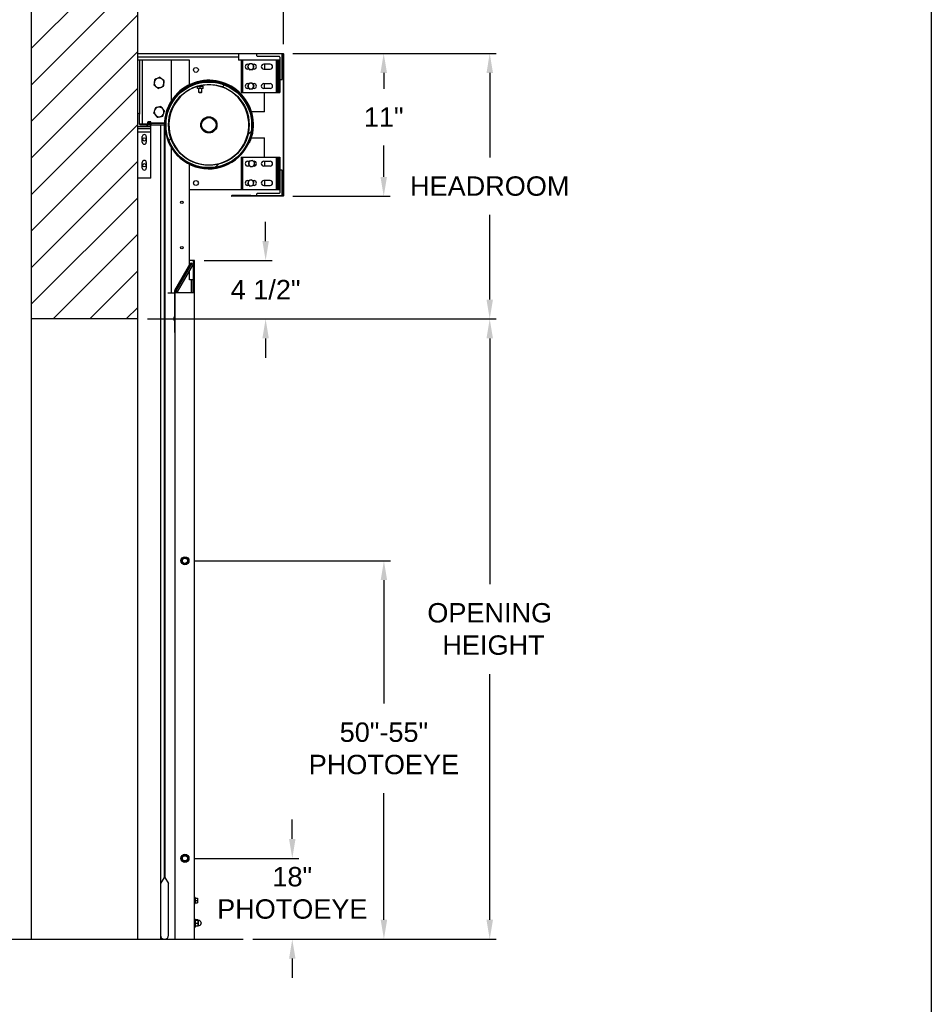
# Model space of a CAD drawing. Header units: inches. Extents: x 170 to 312, y 215 to 248.
# Tile 162 of 256: x 209.31 to 213.72, y 220.31 to 225.08. Entities that reach past the tile are written whole.
import ezdxf

# ---------------------------------------------------------------- set-up
doc = ezdxf.new("R2010")
doc.units = ezdxf.units.IN
doc.header["$LTSCALE"] = 0.25
doc.header["$MEASUREMENT"] = 0
doc.layers.add('ANNOTATIONS', color=1, linetype='Continuous')
doc.layers.add('MOTOR RH', color=7, linetype='Continuous')
doc.styles.add('ARIAL', font='arial.ttf', dxfattribs={"height": 0.09375})
doc.dimstyles.new('STANDARD$0', dxfattribs={"dimtxt": 0.09375, "dimasz": 0.09375, "dimexe": 0.03125, "dimexo": 0.046875, "dimgap": 0.09, "dimtad": 0, "dimtih": 1, "dimtoh": 1, "dimdec": 4, "dimzin": 0, "dimdsep": 46, "dimtxsty": 'ARIAL', "dimcen": 0.09, "dimadec": 0, "dimazin": 0, "dimtfac": 1, "dimtdec": 4, "dimtofl": 0, "dimtmove": 0, "dimatfit": 1, "dimfxl": 1, "dimtolj": 1, "dimtzin": 0, "dimarcsym": 0})
pattern_1 = [(45, (204.0335, 207.53344), (-0.265165, 0.265165), []), (45, (204.2103, 207.53344), (-0.265165, 0.265165), [])]

# ---------------------------------------------------------------- blocks, each defined once
blk = doc.blocks.new('*D152')
at = {"layer": 'ANNOTATIONS', "color": 0, "lineweight": -2, "transparency": 16777216}
for p, q in [((210.632, 224.9135), (211.1033, 224.9135)), ((211.072, 224.8198), (211.072, 224.7427)), ((211.072, 224.3168), (211.072, 224.4686)), ((210.632, 224.2231), (211.1033, 224.2231))]:
    blk.add_line(p, q, dxfattribs=at)
at = {"layer": 'ANNOTATIONS', "color": 0, "transparency": 16777216}
for points in [[(211.0564, 224.8198), (211.0877, 224.8198), (211.072, 224.9135)], [(211.0564, 224.3168), (211.0877, 224.3168), (211.072, 224.2231)]]:
    blk.add_solid(points, dxfattribs=at)
at = {"layer": 'defpoints', "color": 0, "transparency": 16777216}
for p in [(210.5851, 224.9135), (211.072, 224.9135), (210.5851, 224.2231)]:
    blk.add_point(p, dxfattribs=at)
at = {"layer": 'ANNOTATIONS', "color": 0, "transparency": 16777216, "insert": (211.072, 224.6057), "char_height": 0.09375, "attachment_point": 5, "style": 'ARIAL'}
blk.add_mtext('\\A1;11"', dxfattribs=at)
blk = doc.blocks.new('*D153')
at = {"layer": 'ANNOTATIONS', "color": 0, "lineweight": -2, "transparency": 16777216}
for p, q in [((209.882, 224.9589), (209.882, 225.3198)), ((210.5866, 224.9589), (210.5866, 225.3198)), ((209.7883, 225.2886), (209.6945, 225.2886)), ((210.6804, 225.2886), (210.7741, 225.2886))]:
    blk.add_line(p, q, dxfattribs=at)
at = {"layer": 'ANNOTATIONS', "color": 0, "transparency": 16777216}
for points in [[(209.7883, 225.3042), (209.7883, 225.2729), (209.882, 225.2886)], [(210.6804, 225.3042), (210.6804, 225.2729), (210.5866, 225.2886)]]:
    blk.add_solid(points, dxfattribs=at)
at = {"layer": 'defpoints', "color": 0, "transparency": 16777216}
for p in [(209.882, 225.2886), (209.882, 224.9121), (210.5866, 224.9121)]:
    blk.add_point(p, dxfattribs=at)
at = {"layer": 'ANNOTATIONS', "color": 0, "transparency": 16777216, "insert": (210.2356, 225.2886), "char_height": 0.09375, "attachment_point": 5, "style": 'ARIAL'}
blk.add_mtext('\\A1;11 1/2"', dxfattribs=at)
blk = doc.blocks.new('*D154')
at = {"layer": 'ANNOTATIONS', "color": 0, "lineweight": -2, "transparency": 16777216}
for p, q in [((210.5005, 224.0058), (210.5005, 224.0996)), ((210.2039, 223.9121), (210.5318, 223.9121)), ((209.9289, 223.6296), (210.5318, 223.6296)), ((210.5005, 223.5358), (210.5005, 223.4421))]:
    blk.add_line(p, q, dxfattribs=at)
at = {"layer": 'ANNOTATIONS', "color": 0, "transparency": 16777216}
for points in [[(210.4849, 224.0058), (210.5161, 224.0058), (210.5005, 223.9121)], [(210.4849, 223.5358), (210.5161, 223.5358), (210.5005, 223.6296)]]:
    blk.add_solid(points, dxfattribs=at)
at = {"layer": 'defpoints', "color": 0, "transparency": 16777216}
for p in [(210.157, 223.9121), (210.5005, 223.9121), (209.882, 223.6296)]:
    blk.add_point(p, dxfattribs=at)
at = {"layer": 'ANNOTATIONS', "color": 0, "transparency": 16777216, "insert": (210.5005, 223.7708), "char_height": 0.09375, "attachment_point": 5, "style": 'ARIAL'}
blk.add_mtext('\\A1;4 1/2"', dxfattribs=at)
blk = doc.blocks.new('*D155')
at = {"layer": 'ANNOTATIONS', "color": 0, "lineweight": -2, "transparency": 16777216}
for p, q in [((210.6295, 221.1145), (210.6295, 221.2082)), ((210.157, 221.0207), (210.6607, 221.0207)), ((210.4391, 220.6296), (210.6607, 220.6296)), ((210.6295, 220.5358), (210.6295, 220.4421))]:
    blk.add_line(p, q, dxfattribs=at)
at = {"layer": 'ANNOTATIONS', "color": 0, "transparency": 16777216}
for points in [[(210.6139, 221.1145), (210.6451, 221.1145), (210.6295, 221.0207)], [(210.6139, 220.5358), (210.6451, 220.5358), (210.6295, 220.6296)]]:
    blk.add_solid(points, dxfattribs=at)
at = {"layer": 'defpoints', "color": 0, "transparency": 16777216}
for p in [(210.1101, 221.0207), (210.6295, 221.0207), (210.3923, 220.6296)]:
    blk.add_point(p, dxfattribs=at)
at = {"layer": 'ANNOTATIONS', "color": 0, "transparency": 16777216, "insert": (210.6295, 220.8532), "char_height": 0.09375, "attachment_point": 5, "style": 'ARIAL'}
blk.add_mtext('\\A1;18"\\PPHOTOEYE', dxfattribs=at)
blk = doc.blocks.new('*D156')
at = {"layer": 'ANNOTATIONS', "color": 0, "lineweight": -2, "transparency": 16777216}
for p, q in [((210.157, 222.46), (211.1041, 222.46)), ((211.0729, 222.3663), (211.0729, 221.7689)), ((211.0729, 220.7233), (211.0729, 221.3353)), ((210.4391, 220.6296), (211.1041, 220.6296))]:
    blk.add_line(p, q, dxfattribs=at)
at = {"layer": 'ANNOTATIONS', "color": 0, "transparency": 16777216}
for points in [[(211.0573, 222.3663), (211.0885, 222.3663), (211.0729, 222.46)], [(211.0573, 220.7233), (211.0885, 220.7233), (211.0729, 220.6296)]]:
    blk.add_solid(points, dxfattribs=at)
at = {"layer": 'defpoints', "color": 0, "transparency": 16777216}
for p in [(210.1101, 222.46), (211.0729, 222.46), (210.3923, 220.6296)]:
    blk.add_point(p, dxfattribs=at)
at = {"layer": 'ANNOTATIONS', "color": 0, "transparency": 16777216, "insert": (211.0729, 221.5521), "char_height": 0.09375, "attachment_point": 5, "style": 'ARIAL'}
blk.add_mtext('\\A1;50"-55"\\PPHOTOEYE', dxfattribs=at)
blk = doc.blocks.new('*D165')
at = {"layer": 'ANNOTATIONS', "color": 0, "lineweight": -2, "transparency": 16777216}
for p, q in [((209.9758, 223.6296), (211.6163, 223.6296)), ((211.585, 223.5358), (211.585, 222.347)), ((211.585, 220.7233), (211.585, 221.9121)), ((210.486, 220.6296), (211.6163, 220.6296))]:
    blk.add_line(p, q, dxfattribs=at)
at = {"layer": 'ANNOTATIONS', "color": 0, "transparency": 16777216}
for points in [[(211.5694, 223.5358), (211.6007, 223.5358), (211.585, 223.6296)], [(211.5694, 220.7233), (211.6007, 220.7233), (211.585, 220.6296)]]:
    blk.add_solid(points, dxfattribs=at)
at = {"layer": 'defpoints', "color": 0, "transparency": 16777216}
for p in [(209.9289, 223.6296), (211.585, 223.6296), (210.4391, 220.6296)]:
    blk.add_point(p, dxfattribs=at)
at = {"layer": 'ANNOTATIONS', "color": 0, "transparency": 16777216, "insert": (211.585, 222.1296), "char_height": 0.09375, "attachment_point": 5, "style": 'ARIAL'}
blk.add_mtext('\\A1;OPENING\\P HEIGHT', dxfattribs=at)
blk = doc.blocks.new('*D166')
at = {"layer": 'ANNOTATIONS', "color": 0, "lineweight": -2, "transparency": 16777216}
for p, q in [((210.8195, 224.9135), (211.6163, 224.9135)), ((211.585, 224.8198), (211.585, 224.4101)), ((211.585, 223.7233), (211.585, 224.1331)), ((210.8195, 223.6296), (211.6163, 223.6296))]:
    blk.add_line(p, q, dxfattribs=at)
at = {"layer": 'ANNOTATIONS', "color": 0, "transparency": 16777216}
for points in [[(211.5694, 224.8198), (211.6007, 224.8198), (211.585, 224.9135)], [(211.5694, 223.7233), (211.6007, 223.7233), (211.585, 223.6296)]]:
    blk.add_solid(points, dxfattribs=at)
at = {"layer": 'defpoints', "color": 0, "transparency": 16777216}
for p in [(210.7726, 224.9135), (211.585, 224.9135), (210.7726, 223.6296)]:
    blk.add_point(p, dxfattribs=at)
at = {"layer": 'ANNOTATIONS', "color": 0, "transparency": 16777216, "insert": (211.585, 224.2716), "char_height": 0.09375, "attachment_point": 5, "style": 'ARIAL'}
blk.add_mtext('\\A1;HEADROOM', dxfattribs=at)

msp = doc.modelspace()

# ---------------------------------------------------------------- hatches: boundary and pattern name
at = {"layer": 'MOTOR RH'}
h = msp.add_hatch(dxfattribs=at)
h.set_pattern_fill('ANSI31', color=256, style=0)
h.set_pattern_definition([(45, (25.03881, -19.49391), (-0.08838835, 0.08838835), [])])
h.paths.add_polyline_path([(209.88201, 226.24048), (209.6413, 226.24048), (209.6413, 226.17178), (209.60288, 226.30514), (209.60288, 226.24048), (209.36639, 226.24048), (209.36639, 223.62957), (209.88201, 223.62957), (209.88201, 224.31051)])
h = msp.add_hatch(dxfattribs=at)
h.set_pattern_fill('ANSI32', color=256, style=0)
h.set_pattern_definition(pattern_1)
edge = h.paths.add_edge_path(flags=0)
edge.add_line((209.88373, 224.97297), (209.88373, 224.91988))
edge.add_line((209.88373, 224.91988), (209.88521, 224.91988))
edge.add_line((209.88521, 224.91988), (209.88521, 224.97297))
edge.add_arc((209.88361, 224.97297), 0.0016, 0, 180)
edge.add_line((209.88201, 224.97297), (209.88201, 224.91355))
edge.add_arc((209.88349, 224.91355), 0.00147, 180, 270)
edge.add_line((209.88349, 224.91207), (210.58514, 224.91207))
edge.add_line((210.58514, 224.91207), (210.58514, 224.22457))
edge.add_line((210.58514, 224.22457), (210.33674, 224.22457))
edge.add_arc((210.33674, 224.22469), 0.000123, 90, 270, ccw=False)
edge.add_line((210.33674, 224.22482), (210.42889, 224.22482))
edge.add_line((210.42889, 224.22482), (210.42889, 224.22629))
edge.add_line((210.42889, 224.22629), (210.33674, 224.22629))
edge.add_arc((210.33674, 224.22469), 0.0016, 90, 270)
edge.add_line((210.33674, 224.2231), (210.58514, 224.2231))
edge.add_arc((210.58514, 224.22457), 0.00147, 270, 360)
edge.add_line((210.58661, 224.22457), (210.58661, 224.91207))
edge.add_arc((210.58514, 224.91207), 0.00147, 0, 90)
edge.add_line((210.58514, 224.91355), (209.88349, 224.91355))
edge.add_line((209.88349, 224.91355), (209.88349, 224.97297))
edge.add_arc((209.88361, 224.97297), 0.000123, 0, 180, ccw=False)
h = msp.add_hatch(dxfattribs=at)
h.set_pattern_fill('ANSI32', color=256, style=0)
h.set_pattern_definition(pattern_1)
edge = h.paths.add_edge_path(flags=0)
edge.add_arc((210.22576, 224.56832), 0.20703, 0, 360)
edge = h.paths.add_edge_path(flags=0)
edge.add_arc((210.22576, 224.56832), 0.19531, 0, 360)
h = msp.add_hatch(dxfattribs=at)
h.set_pattern_fill('ANSI32', color=256, style=0)
h.set_pattern_definition(pattern_1)
edge = h.paths.add_edge_path(flags=0)
edge.add_line((209.88201, 224.62301), (209.88201, 224.56051))
edge.add_line((209.88201, 224.56051), (209.94451, 224.56051))
edge.add_line((209.94451, 224.56051), (209.94451, 224.56441))
edge.add_arc((209.94061, 224.56441), 0.00391, 0, 90)
edge.add_line((209.94061, 224.56832), (209.89373, 224.56832))
edge.add_arc((209.89373, 224.57223), 0.00391, 180, 270, ccw=False)
edge.add_line((209.88983, 224.57223), (209.88983, 224.6191))
edge.add_arc((209.88592, 224.6191), 0.00391, 0, 90)
edge.add_line((209.88592, 224.62301), (209.88201, 224.62301))
h = msp.add_hatch(dxfattribs=at)
h.set_pattern_fill('ANSI38', color=256, style=0)
h.set_pattern_definition([(45, (204.03352, 207.53344), (-0.08838835, 0.08838835), []), (135, (204.03352, 207.53344), (-0.265165, 0.08838835), [0.3125, -0.1875])])
edge = h.paths.add_edge_path(flags=0)
edge.add_arc((209.93326, 224.57957), 0.000313, 90, 180, ccw=False)
edge.add_line((209.93326, 224.57988), (209.94139, 224.57988))
edge.add_arc((209.94139, 224.57957), 0.000313, 0, 90, ccw=False)
edge.add_line((209.9417, 224.57957), (209.9417, 224.57832))
edge.add_arc((209.94201, 224.57832), 0.000313, 180, 270)
edge.add_line((209.94201, 224.57801), (209.9442, 224.57801))
edge.add_arc((209.9442, 224.57832), 0.000313, 270, 360)
edge.add_line((209.94451, 224.57832), (209.94451, 224.58238))
edge.add_arc((209.9442, 224.58238), 0.000313, 0, 90)
edge.add_line((209.9442, 224.5827), (209.93045, 224.5827))
edge.add_arc((209.93045, 224.58238), 0.000313, 90, 180)
edge.add_line((209.93014, 224.58238), (209.93014, 224.57145))
edge.add_arc((209.92983, 224.57145), 0.000313, 270, 360, ccw=False)
edge.add_line((209.92983, 224.57113), (209.8917, 224.57113))
edge.add_arc((209.8917, 224.57082), 0.000313, 90, 180)
edge.add_line((209.89139, 224.57082), (209.89139, 224.56863))
edge.add_arc((209.8917, 224.56863), 0.000313, 180, 270)
edge.add_line((209.8917, 224.56832), (209.9442, 224.56832))
edge.add_arc((209.9442, 224.56863), 0.000313, 270, 360)
edge.add_line((209.94451, 224.56863), (209.94451, 224.5727))
edge.add_arc((209.9442, 224.5727), 0.000313, 0, 90)
edge.add_line((209.9442, 224.57301), (209.94201, 224.57301))
edge.add_arc((209.94201, 224.5727), 0.000313, 90, 180)
edge.add_line((209.9417, 224.5727), (209.9417, 224.57145))
edge.add_arc((209.94139, 224.57145), 0.000313, 270, 360, ccw=False)
edge.add_line((209.94139, 224.57113), (209.93326, 224.57113))
edge.add_arc((209.93326, 224.57145), 0.000313, 180, 270, ccw=False)
edge.add_line((209.93295, 224.57145), (209.93295, 224.57957))
h = msp.add_hatch(dxfattribs=at)
h.set_pattern_fill('ANSI31', color=256, style=0)
h.set_pattern_definition([(45, (204.03352, 207.53344), (-0.08838835, 0.08838835), [])])
edge = h.paths.add_edge_path(flags=0)
edge.add_line((210.00898, 224.57514), (209.93295, 224.5753))
edge.add_line((209.93295, 224.5753), (209.93295, 224.57568))
edge.add_line((209.93295, 224.57568), (210.00898, 224.57551))
edge.add_line((210.00898, 224.57551), (210.00898, 224.57552))
edge.add_line((210.00898, 224.57552), (209.93295, 224.57568))
edge.add_line((209.93295, 224.57568), (209.93295, 224.57588))
edge.add_line((209.93295, 224.57588), (210.00898, 224.57585))
edge.add_line((210.00898, 224.57585), (210.00898, 224.57586))
edge.add_line((210.00898, 224.57586), (209.93295, 224.57589))
edge.add_line((209.93295, 224.57589), (209.93295, 224.57611))
edge.add_line((209.93295, 224.57611), (210.00898, 224.57625))
edge.add_line((210.00898, 224.57625), (210.00898, 224.57625))
edge.add_line((210.00898, 224.57625), (209.93295, 224.57611))
edge.add_line((209.93295, 224.57611), (209.93295, 224.57637))
edge.add_line((209.93295, 224.57637), (210.00898, 224.57672))
edge.add_line((210.00898, 224.57672), (210.00898, 224.57673))
edge.add_line((210.00898, 224.57673), (209.93295, 224.57638))
edge.add_line((209.93295, 224.57638), (209.93296, 224.57981))
edge.add_line((209.93296, 224.57981), (209.94648, 224.57816))
edge.add_line((209.94648, 224.57816), (209.94671, 224.58002))
edge.add_line((209.94671, 224.58002), (209.93179, 224.58185))
edge.add_arc((209.93171, 224.58123), 0.000625, 83.03379, 179.87656)
edge.add_line((209.93109, 224.58123), (209.93107, 224.57014))
edge.add_arc((209.93169, 224.57014), 0.000625, 179.87656, 276.71933)
edge.add_line((209.93176, 224.56951), (209.94669, 224.57127))
edge.add_line((209.94669, 224.57127), (209.94647, 224.57314))
edge.add_line((209.94647, 224.57314), (209.93294, 224.57154))
edge.add_line((209.93294, 224.57154), (209.93295, 224.57464))
edge.add_line((209.93295, 224.57464), (210.00898, 224.57429))
edge.add_line((210.00898, 224.57429), (210.00898, 224.57429))
edge.add_line((210.00898, 224.57429), (209.93295, 224.57464))
edge.add_line((209.93295, 224.57464), (209.93295, 224.57484))
edge.add_line((209.93295, 224.57484), (210.00898, 224.57467))
edge.add_line((210.00898, 224.57467), (210.00898, 224.57468))
edge.add_line((210.00898, 224.57468), (209.93295, 224.57484))
edge.add_line((209.93295, 224.57484), (209.93295, 224.57529))
edge.add_line((209.93295, 224.57529), (210.00898, 224.57513))
edge.add_line((210.00898, 224.57513), (210.00898, 224.57514))

# ---------------------------------------------------------------- linework, layer by layer
at = {"layer": 'ANNOTATIONS', "transparency": 16777216}
msp.add_line((209.92889, 223.62957), (211.61628, 223.62957), dxfattribs=at)
msp.add_solid([(211.5694, 223.53582), (211.60065, 223.53582), (211.58503, 223.62957)], dxfattribs=at)
at = {"layer": 'defpoints'}
msp.add_lwpolyline([(213.72204, 214.75854), (194.25216, 214.75854), (194.25216, 227.49365), (213.72204, 227.49365)], close=True, dxfattribs=at)
at = {"layer": 'MOTOR RH'}
for p, q in [((209.36639, 226.24048), (209.36639, 220.62957)), ((209.88201, 220.62957), (209.88201, 226.24048)), ((209.88201, 224.91355), (210.58514, 224.91355)), ((210.58514, 224.91207), (209.88201, 224.91207)), ((210.36951, 224.89645), (209.88201, 224.89645)), ((210.13158, 224.88082), (209.88201, 224.88082)), ((209.88945, 224.88082), (209.88945, 224.62077)), ((209.90508, 224.57113), (209.90508, 224.88082)), ((210.0457, 224.68716), (210.0457, 224.88082)), ((210.13158, 224.76242), (210.13158, 224.88082)), ((210.36951, 224.91207), (210.36951, 224.88082)), ((210.56951, 224.88082), (210.36951, 224.88082)), ((210.38201, 224.88082), (210.38201, 224.72457)), ((210.38787, 224.88082), (210.38787, 224.72457)), ((210.45623, 224.91207), (210.45623, 224.90426)), ((210.46014, 224.90035), (210.56561, 224.90035)), ((210.55193, 224.88082), (210.55193, 224.72457)), ((210.55779, 224.88082), (210.55779, 224.72457)), ((210.56365, 224.88082), (210.56365, 224.72457)), ((210.56951, 224.89645), (210.56951, 224.72457)), ((210.58123, 224.78707), (210.58123, 224.91207)), ((210.58514, 224.91207), (210.58514, 224.22457)), ((210.58661, 224.91207), (210.58661, 224.22457)), ((210.41326, 224.86129), (210.41906, 224.86129)), ((210.42053, 224.83785), (210.41326, 224.83785)), ((210.41949, 224.86228), (210.41634, 224.85503)), ((210.41717, 224.85694), (210.41717, 224.86129)), ((210.42258, 224.83508), (210.43044, 224.83597)), ((210.43519, 224.86406), (210.42734, 224.86317)), ((210.43724, 224.86129), (210.44451, 224.86129)), ((210.44061, 224.85859), (210.43822, 224.85997)), ((210.43829, 224.83686), (210.44144, 224.84411)), ((210.44451, 224.83785), (210.43872, 224.83785)), ((210.44061, 224.86129), (210.44061, 224.85674)), ((210.52264, 224.86129), (210.49139, 224.86129)), ((210.49139, 224.83785), (210.52264, 224.83785)), ((210.49451, 224.86129), (210.49451, 224.83785)), ((210.57342, 224.78707), (210.58123, 224.78707)), ((210.13158, 224.75894), (210.13158, 224.75968)), ((210.13158, 224.75545), (210.13158, 224.75619)), ((210.13158, 224.73721), (210.13158, 224.73942)), ((210.17048, 224.75463), (210.17732, 224.75585)), ((210.17048, 224.7441), (210.17048, 224.75463)), ((210.19785, 224.7441), (210.17048, 224.7441)), ((210.19785, 224.75585), (210.17118, 224.75585)), ((210.17635, 224.7441), (210.17635, 224.72643)), ((210.18416, 224.75463), (210.19101, 224.75585)), ((210.18416, 224.7441), (210.18416, 224.75463)), ((210.19198, 224.72643), (210.19198, 224.7441)), ((210.19785, 224.7441), (210.19785, 224.75463)), ((210.21775, 224.76346), (210.21775, 224.76347)), ((210.41312, 224.75474), (210.41753, 224.74818)), ((210.41326, 224.76754), (210.41938, 224.76754)), ((210.42027, 224.7441), (210.41326, 224.7441)), ((210.42194, 224.74162), (210.42982, 224.74217)), ((210.43584, 224.77002), (210.42795, 224.76948)), ((210.4375, 224.76754), (210.44451, 224.76754)), ((210.44451, 224.7441), (210.43839, 224.7441)), ((210.44466, 224.7569), (210.44025, 224.76346)), ((210.49139, 224.76754), (210.52264, 224.76754)), ((210.52264, 224.7441), (210.49139, 224.7441)), ((210.49451, 224.7441), (210.49451, 224.76754)), ((210.0457, 224.68138), (210.0457, 224.68263)), ((210.17635, 224.72643), (210.17821, 224.72457)), ((210.17635, 224.72643), (210.19198, 224.72643)), ((210.17821, 224.72457), (210.19012, 224.72457)), ((210.19012, 224.72457), (210.19198, 224.72643)), ((210.38201, 224.72457), (210.56951, 224.72457)), ((210.49451, 224.63082), (210.49451, 224.72457)), ((210.0457, 224.67539), (210.0457, 224.67669)), ((210.0457, 224.63883), (210.0457, 224.64398)), ((209.88592, 224.62301), (209.88201, 224.62301)), ((209.88983, 224.57223), (209.88983, 224.6191)), ((210.41081, 224.63082), (210.40876, 224.63082)), ((210.42641, 224.63082), (210.42571, 224.63082)), ((210.42968, 224.63082), (210.42899, 224.63082)), ((210.49451, 224.63082), (210.43225, 224.63082)), ((209.88201, 224.56051), (209.94451, 224.56051)), ((209.94451, 224.54879), (209.88201, 224.54879)), ((209.89139, 224.57082), (209.89139, 224.56863)), ((209.92983, 224.57113), (209.8917, 224.57113)), ((209.8917, 224.56832), (210.01002, 224.56832)), ((209.93014, 224.58238), (209.93014, 224.57145)), ((209.9442, 224.5827), (209.93045, 224.5827)), ((209.93107, 224.57014), (209.93109, 224.58123)), ((209.94669, 224.57127), (209.93176, 224.56951)), ((209.93179, 224.58185), (209.94671, 224.58002)), ((209.93294, 224.57154), (209.93295, 224.57464)), ((209.94647, 224.57314), (209.93294, 224.57154)), ((209.93295, 224.57638), (209.93296, 224.57981)), ((209.93295, 224.57957), (209.93295, 224.57145)), ((210.00898, 224.57673), (209.93295, 224.57638)), ((210.00898, 224.57672), (209.93295, 224.57637)), ((209.93295, 224.57611), (209.93295, 224.57637)), ((210.00898, 224.57625), (209.93295, 224.57611)), ((210.00898, 224.57625), (209.93295, 224.57611)), ((209.93295, 224.57589), (209.93295, 224.57611)), ((210.00898, 224.57586), (209.93295, 224.57589)), ((210.00898, 224.57585), (209.93295, 224.57588)), ((209.93295, 224.57568), (209.93295, 224.57588)), ((210.00898, 224.57552), (209.93295, 224.57568)), ((210.00898, 224.57551), (209.93295, 224.57568)), ((209.93295, 224.5753), (209.93295, 224.57568)), ((210.00898, 224.57514), (209.93295, 224.5753)), ((210.00898, 224.57513), (209.93295, 224.57529)), ((209.93295, 224.57484), (209.93295, 224.57529)), ((210.00898, 224.57468), (209.93295, 224.57484)), ((210.00898, 224.57467), (209.93295, 224.57484)), ((209.93295, 224.57464), (209.93295, 224.57484)), ((210.00898, 224.57429), (209.93295, 224.57464)), ((210.00898, 224.57429), (209.93295, 224.57464)), ((209.93296, 224.57981), (209.94648, 224.57816)), ((209.94139, 224.57988), (209.93326, 224.57988)), ((209.93326, 224.57113), (209.94139, 224.57113)), ((209.9417, 224.57832), (209.9417, 224.57957)), ((209.9417, 224.57145), (209.9417, 224.5727)), ((209.9442, 224.57801), (209.94201, 224.57801)), ((209.94201, 224.57301), (209.9442, 224.57301)), ((209.94451, 224.57832), (209.94451, 224.58238)), ((209.94451, 224.56863), (209.94451, 224.5727)), ((209.94451, 224.31051), (209.94451, 224.56441)), ((209.94669, 224.57127), (209.94647, 224.57314)), ((209.94648, 224.57816), (209.94671, 224.58002)), ((209.99139, 224.56832), (209.99139, 222.13082)), ((210.00898, 224.57673), (210.00898, 224.57672)), ((210.00898, 224.57625), (210.00898, 224.57625)), ((210.00898, 224.57586), (210.00898, 224.57585)), ((210.00898, 224.57552), (210.00898, 224.57551)), ((210.00898, 224.57514), (210.00898, 224.57513)), ((210.00898, 224.57468), (210.00898, 224.57467)), ((210.00898, 224.57429), (210.00898, 224.57429)), ((210.01002, 224.56832), (210.01002, 220.9277)), ((210.01248, 224.56832), (210.01248, 220.9277)), ((210.01248, 224.56832), (210.01315, 224.56832)), ((210.01561, 224.56832), (210.01627, 224.56832)), ((210.03045, 224.56832), (210.03239, 224.56832)), ((209.94451, 224.53316), (209.88201, 224.53316)), ((209.9035, 224.48434), (209.9035, 224.51168)), ((209.9207, 224.5004), (209.9207, 224.49562)), ((209.92303, 224.51168), (209.92303, 224.48434)), ((210.04562, 224.49285), (210.04562, 224.49801)), ((210.0457, 224.49266), (210.0457, 224.49781)), ((210.40876, 224.50582), (210.41081, 224.50582)), ((210.42081, 224.49892), (210.42313, 224.49809)), ((210.42571, 224.50582), (210.42641, 224.50582)), ((210.42899, 224.50582), (210.42968, 224.50582)), ((210.43225, 224.50582), (210.49451, 224.50582)), ((210.49451, 224.41207), (210.49451, 224.50582)), ((210.04562, 224.46009), (210.04562, 224.46138)), ((210.04562, 223.75582), (210.04562, 224.45538)), ((210.0457, 224.45995), (210.0457, 224.46125)), ((210.0457, 224.2402), (210.0457, 224.45526)), ((210.13158, 224.39722), (210.13158, 224.39943)), ((210.38201, 224.41207), (210.38201, 224.25582)), ((210.38201, 224.41207), (210.56951, 224.41207)), ((210.38787, 224.41207), (210.38787, 224.25582)), ((210.55193, 224.41207), (210.55193, 224.25582)), ((210.55779, 224.41207), (210.55779, 224.25582)), ((210.56365, 224.41207), (210.56365, 224.25582)), ((210.56951, 224.41207), (210.56951, 224.2402)), ((209.9035, 224.35934), (209.9035, 224.38668)), ((209.9207, 224.3754), (209.9207, 224.37062)), ((209.92303, 224.38668), (209.92303, 224.35934)), ((210.13158, 224.38045), (210.13158, 224.3812)), ((210.13158, 223.88768), (210.13158, 224.3777)), ((210.23378, 224.37318), (210.23378, 224.37317)), ((210.41326, 224.39254), (210.42356, 224.39254)), ((210.42514, 224.3691), (210.41326, 224.3691)), ((210.42166, 224.39204), (210.41959, 224.38441)), ((210.41988, 224.38795), (210.41961, 224.38572)), ((210.42865, 224.36557), (210.43629, 224.36759)), ((210.43694, 224.39607), (210.4293, 224.39405)), ((210.44045, 224.39254), (210.44451, 224.39254)), ((210.4473, 224.38704), (210.44187, 224.3911)), ((210.44393, 224.36961), (210.446, 224.37723)), ((210.44619, 224.37768), (210.44543, 224.37136)), ((210.4473, 224.38704), (210.44715, 224.38578)), ((210.49139, 224.39254), (210.52264, 224.39254)), ((210.52264, 224.3691), (210.49139, 224.3691)), ((210.49451, 224.39254), (210.49451, 224.3691)), ((210.58123, 224.34957), (210.57342, 224.34957)), ((210.58123, 224.22457), (210.58123, 224.34957)), ((209.94451, 224.31051), (209.88201, 224.31051)), ((210.43303, 224.30232), (210.42539, 224.3003)), ((210.13158, 224.25582), (210.56951, 224.25582)), ((210.41326, 224.29879), (210.41966, 224.29879)), ((210.42124, 224.27535), (210.41326, 224.27535)), ((210.41775, 224.29829), (210.41568, 224.29066)), ((210.42474, 224.27182), (210.43238, 224.27384)), ((210.43654, 224.29879), (210.44451, 224.29879)), ((210.44451, 224.27535), (210.43812, 224.27535)), ((210.44002, 224.27586), (210.4421, 224.28348)), ((210.52264, 224.29879), (210.49139, 224.29879)), ((210.49139, 224.27535), (210.52264, 224.27535)), ((210.49451, 224.29879), (210.49451, 224.27535)), ((210.04562, 224.2402), (210.0457, 224.2402)), ((210.42889, 224.22629), (210.33674, 224.22629)), ((210.42889, 224.22482), (210.33674, 224.22482)), ((210.58514, 224.22457), (210.33674, 224.22457)), ((210.58514, 224.2231), (210.33674, 224.2231)), ((210.42889, 224.22482), (210.42889, 224.22629)), ((210.45623, 224.23238), (210.45623, 224.22457)), ((210.56561, 224.23629), (210.46014, 224.23629)), ((210.06187, 223.76695), (210.13916, 223.90082)), ((210.14295, 223.89863), (210.06566, 223.76476)), ((210.14939, 223.89491), (210.0721, 223.76104)), ((210.15701, 223.91207), (210.13158, 223.91207)), ((210.13916, 223.90082), (210.14939, 223.89491)), ((210.14958, 223.91207), (210.14958, 223.75582)), ((210.15701, 222.13082), (210.15701, 223.91207)), ((210.13158, 223.81832), (210.13158, 223.86406)), ((210.14945, 223.81832), (210.13158, 223.81832)), ((210.14201, 223.75582), (210.14201, 223.81832)), ((210.14945, 223.75582), (210.14945, 223.81832)), ((210.14958, 223.79488), (210.14945, 223.79488)), ((210.14945, 223.77926), (210.14958, 223.77926)), ((210.0273, 223.75582), (210.05889, 223.75582)), ((210.05889, 223.75582), (210.05889, 223.56462)), ((210.06326, 223.75329), (210.05889, 223.75582)), ((210.06326, 222.13082), (210.06326, 223.75582)), ((210.15701, 223.75582), (210.06326, 223.75582)), ((210.0721, 223.76104), (210.06566, 223.76476)), ((209.88201, 223.62957), (209.36639, 223.62957)), ((210.05889, 223.56462), (210.06326, 223.56462)), ((209.99139, 222.12957), (209.99139, 220.62957)), ((210.06326, 220.62957), (210.06326, 222.12957)), ((210.15701, 220.62957), (210.15701, 222.12957)), ((210.01002, 220.9277), (209.99139, 220.89954)), ((210.01248, 220.9277), (210.01002, 220.9277)), ((210.01248, 220.9277), (210.03111, 220.89954)), ((210.03111, 220.64943), (210.03111, 220.89954)), ((210.15889, 220.83207), (210.15701, 220.83207)), ((210.15889, 220.83207), (210.15889, 220.80207)), ((210.15889, 220.82854), (210.17076, 220.82854)), ((210.17076, 220.82854), (210.17076, 220.8056)), ((210.15701, 220.80207), (210.15889, 220.80207)), ((210.15889, 220.81707), (210.17076, 220.81707)), ((210.15889, 220.8056), (210.17076, 220.8056)), ((210.16008, 220.72723), (210.15701, 220.72723)), ((210.15701, 220.68816), (210.16008, 220.68816)), ((210.16008, 220.72723), (210.16008, 220.68816)), ((210.16011, 220.72151), (210.16008, 220.72137)), ((210.16064, 220.70543), (210.16008, 220.71276)), ((210.16008, 220.69402), (210.16011, 220.69388)), ((210.16022, 220.69389), (210.16064, 220.69303)), ((210.16042, 220.72217), (210.16064, 220.72322)), ((210.17326, 220.72322), (210.16064, 220.72322)), ((210.17326, 220.72236), (210.16064, 220.72236)), ((210.17326, 220.72009), (210.16064, 220.72009)), ((210.17326, 220.70543), (210.16064, 220.70543)), ((210.17326, 220.69303), (210.16064, 220.69303)), ((210.17326, 220.69218), (210.16064, 220.69218)), ((210.17326, 220.72322), (210.17348, 220.72217)), ((210.17347, 220.72009), (210.17326, 220.72236)), ((210.17326, 220.72009), (210.17383, 220.72123)), ((210.17326, 220.72009), (210.17383, 220.71276)), ((210.17383, 220.71276), (210.17326, 220.70543)), ((210.17326, 220.70543), (210.17383, 220.69923)), ((210.17383, 220.69923), (210.17326, 220.69303)), ((210.17326, 220.69303), (210.17383, 220.69417)), ((210.17335, 220.69298), (210.17326, 220.69218)), ((210.17383, 220.72137), (210.17379, 220.72151)), ((210.17379, 220.69388), (210.17383, 220.69402)), ((210.17383, 220.72123), (210.17383, 220.69402)), ((210.17429, 220.72051), (210.17383, 220.72051)), ((210.17383, 220.69488), (210.17429, 220.69488)), ((210.17429, 220.69488), (210.17429, 220.72051)), ((210.18909, 220.70549), (210.18909, 220.70991)), ((209.21335, 220.62957), (210.39227, 220.62957))]:
    msp.add_line(p, q, dxfattribs=at)
for centre, radius in [((210.16326, 224.83395), 0.01172), ((210.22576, 224.56832), 0.20703), ((210.22576, 224.56832), 0.19531), ((210.22576, 224.56832), 0.03938), ((210.22576, 224.56832), 0.03906), ((210.22576, 224.56832), 0.03516), ((209.91326, 224.49801), 0.00781), ((209.91326, 224.37301), 0.00781), ((210.16326, 224.28707), 0.01172), ((210.09514, 224.19332), 0.006), ((210.09514, 223.97457), 0.006), ((210.11014, 222.46004), 0.01956), ((210.11014, 222.46004), 0.01608), ((210.11014, 222.46004), 0.0126), ((210.11014, 221.02073), 0.01956), ((210.11014, 221.02073), 0.01608), ((210.11014, 221.02073), 0.0126)]:
    msp.add_circle(centre, radius, dxfattribs=at)
for centre, radius, start, end in [((210.46014, 224.90426), 0.00391, 180, 270), ((210.56561, 224.89645), 0.00391, 0, 90), ((210.58514, 224.91207), 0.00148, 0, 90), ((210.41326, 224.84957), 0.01172, 90, 270), ((210.42889, 224.84957), 0.01369, 336.49308, 216.49306), ((210.42889, 224.84957), 0.01369, 216.49308, 336.49307), ((210.44451, 224.84957), 0.01172, 270, 90), ((210.49139, 224.84957), 0.01172, 90, 270), ((210.52264, 224.84957), 0.01172, 270, 90), ((209.98506, 224.77145), 0.02344, 112.17538, 52.17535), ((209.98506, 224.77145), 0.02344, 52.17538, 112.17538), ((210.22576, 224.56832), 0.21574, 340.98662, 180), ((210.22576, 224.56832), 0.21328, 340.98662, 180), ((210.22576, 224.56832), 0.21262, 340.50165, 335.16914), ((210.22576, 224.56832), 0.21016, 340.50165, 335.16914), ((210.22576, 224.56832), 0.20949, 340.41338, 334.35562), ((210.57342, 224.79098), 0.00391, 180, 270), ((210.22576, 224.56832), 0.19338, 106.6127, 104.1216), ((210.41326, 224.75582), 0.01172, 90, 270), ((210.42889, 224.75582), 0.01369, 33.92099, 333.92101), ((210.42889, 224.75582), 0.01369, 333.92099, 33.92099), ((210.44451, 224.75582), 0.01172, 270, 90), ((210.49139, 224.75582), 0.01172, 90, 270), ((210.52264, 224.75582), 0.01172, 270, 90), ((209.98506, 224.63082), 0.02344, 101.47417, 41.47416), ((209.98506, 224.63082), 0.02344, 41.47417, 101.47417), ((209.88592, 224.6191), 0.00391, 0, 90), ((209.89373, 224.57223), 0.00391, 180, 270), ((209.8917, 224.57082), 0.000313, 90, 180), ((209.8917, 224.56863), 0.000313, 180, 270), ((209.92983, 224.57145), 0.000313, 270, 0), ((209.93045, 224.58238), 0.000312, 90, 180), ((209.93169, 224.57014), 0.000625, 179.87656, 276.71933), ((209.93171, 224.58123), 0.000625, 83.03379, 179.87656), ((209.93326, 224.57957), 0.000312, 90, 180), ((209.93326, 224.57145), 0.000312, 180, 270), ((209.94061, 224.56441), 0.00391, 0, 90), ((209.94139, 224.57957), 0.000313, 0, 90), ((209.94139, 224.57145), 0.000313, 270, 0), ((209.94201, 224.57832), 0.000312, 180, 270), ((209.94201, 224.5727), 0.000313, 90, 180), ((209.9442, 224.58238), 0.000312, 0, 90), ((209.9442, 224.57832), 0.000312, 270, 0), ((209.9442, 224.5727), 0.000313, 0, 90), ((209.9442, 224.56863), 0.000313, 270, 0), ((209.91326, 224.51168), 0.00977, 0, 180), ((210.52335, 224.42546), 0.12307, 144.32544, 154.35562), ((210.52335, 224.42546), 0.12061, 144.32544, 154.35562), ((210.51398, 224.43496), 0.10742, 144.16123, 155.16914), ((210.51398, 224.43496), 0.10496, 144.16123, 155.16914), ((210.42029, 224.49944), 0.00379, 324.32544, 340.50165), ((210.42029, 224.49944), 0.00625, 324.32544, 340.50165), ((210.42383, 224.50007), 0.00379, 324.16123, 340.98662), ((210.42383, 224.50007), 0.00625, 324.16123, 340.98662), ((209.91326, 224.48434), 0.00977, 180, 0), ((209.91326, 224.38668), 0.00977, 0, 180), ((209.91326, 224.35934), 0.00977, 180, 0), ((210.41326, 224.38082), 0.01172, 90, 270), ((210.42889, 224.38082), 0.01172, 132.79209, 195.54331), ((210.42889, 224.38082), 0.01172, 205.47549, 245.22409), ((210.43279, 224.38082), 0.01369, 164.8004, 344.80039), ((210.43279, 224.38082), 0.01369, 344.8004, 164.80041), ((210.44451, 224.38082), 0.01172, 270, 90), ((210.49139, 224.38082), 0.01172, 90, 270), ((210.52264, 224.38082), 0.01172, 270, 90), ((210.57342, 224.34566), 0.00391, 90, 180), ((210.41326, 224.28707), 0.01172, 90, 270), ((210.42889, 224.28707), 0.01369, 344.8004, 224.80037), ((210.42889, 224.28707), 0.01369, 224.8004, 344.80039), ((210.44451, 224.28707), 0.01172, 270, 90), ((210.49139, 224.28707), 0.01172, 90, 270), ((210.52264, 224.28707), 0.01172, 270, 90), ((210.33674, 224.22469), 0.0016, 90, 270), ((210.33674, 224.22469), 0.000123, 90, 270), ((210.46014, 224.23238), 0.00391, 90, 180), ((210.56561, 224.2402), 0.00391, 270, 0), ((210.58514, 224.22457), 0.00148, 270, 0), ((210.08114, 223.75582), 0.02225, 150, 180), ((210.08114, 223.75582), 0.01788, 150, 180), ((210.08114, 223.75582), 0.01044, 150, 180), ((210.07532, 223.63082), 0.02019, 144.51066, 215.48934), ((210.17429, 220.70488), 0.01563, 18.74934, 90), ((210.17429, 220.71051), 0.01563, 270, 341.25066), ((210.18258, 220.7077), 0.00688, 341.25066, 18.74934), ((210.01125, 220.64943), 0.01986, 180, 0)]:
    msp.add_arc(centre, radius, start, end, dxfattribs=at)
for points, knots in [([(210.41634, 224.85503), (210.41626, 224.85486), (210.4152, 224.85241), (210.41415, 224.85001), (210.41318, 224.84778)], [0, 0, 0, 0, 0.0702068, 1, 1, 1, 1]), ([(210.41318, 224.84778), (210.4135, 224.84736), (210.41503, 224.84529), (210.41662, 224.84314), (210.41788, 224.84143)], [0, 0, 0, 0, 0.203201, 1, 1, 1, 1]), ([(210.41788, 224.84143), (210.41824, 224.84095), (210.41983, 224.8388), (210.42138, 224.8367), (210.42258, 224.83508)], [0, 0, 0, 0, 0.22572831, 1, 1, 1, 1]), ([(210.42734, 224.86317), (210.42715, 224.86315), (210.4245, 224.86285), (210.4219, 224.86255), (210.41949, 224.86228)], [0, 0, 0, 0, 0.0702068, 1, 1, 1, 1]), ([(210.43044, 224.83597), (210.43062, 224.83599), (210.43327, 224.83629), (210.43587, 224.83659), (210.43829, 224.83686)], [0, 0, 0, 0, 0.0702068, 1, 1, 1, 1]), ([(210.43989, 224.85771), (210.43862, 224.85942), (210.43703, 224.86158), (210.4355, 224.86364), (210.43519, 224.86406)], [0, 0, 0, 0, 0.796799, 1, 1, 1, 1]), ([(210.44459, 224.85136), (210.44339, 224.85298), (210.44184, 224.85508), (210.44025, 224.85723), (210.43989, 224.85771)], [0, 0, 0, 0, 0.7742717, 1, 1, 1, 1]), ([(210.44144, 224.84411), (210.44151, 224.84428), (210.44258, 224.84673), (210.44362, 224.84913), (210.44459, 224.85136)], [0, 0, 0, 0, 0.0702068, 1, 1, 1, 1]), ([(209.96368, 224.78804), (209.96354, 224.78704), (209.96294, 224.78267), (209.96232, 224.77813), (209.96184, 224.77464)], [0, 0, 0, 0, 0.2293621, 1, 1, 1, 1]), ([(209.97621, 224.79315), (209.97592, 224.79303), (209.97367, 224.79211), (209.96943, 224.79038), (209.96561, 224.78883), (209.96368, 224.78804)], [0, 0, 0, 0, 0.0700919, 0.5307854, 1, 1, 1, 1]), ([(209.98874, 224.79826), (209.98671, 224.79743), (209.9826, 224.79575), (209.97836, 224.79402), (209.97621, 224.79315)], [0, 0, 0, 0, 0.495458, 1, 1, 1, 1]), ([(209.99943, 224.78996), (209.99918, 224.79016), (209.99726, 224.79165), (209.99364, 224.79445), (209.99039, 224.79698), (209.98874, 224.79826)], [0, 0, 0, 0, 0.07009191, 0.5307854, 1, 1, 1, 1]), ([(210.01012, 224.78166), (210.00839, 224.78301), (210.00488, 224.78573), (210.00126, 224.78854), (209.99943, 224.78996)], [0, 0, 0, 0, 0.495458, 1, 1, 1, 1]), ([(210.00828, 224.76825), (210.00876, 224.77175), (210.00938, 224.77629), (210.00998, 224.78066), (210.01012, 224.78166)], [0, 0, 0, 0, 0.7706379, 1, 1, 1, 1]), ([(209.96184, 224.77464), (209.96169, 224.77352), (209.96106, 224.76898), (209.96046, 224.76456), (209.96, 224.76123)], [0, 0, 0, 0, 0.2463063, 1, 1, 1, 1]), ([(209.96, 224.76123), (209.96173, 224.75988), (209.96524, 224.75716), (209.96886, 224.75435), (209.97069, 224.75293)], [0, 0, 0, 0, 0.495458, 1, 1, 1, 1]), ([(209.97069, 224.75293), (209.97094, 224.75274), (209.97286, 224.75125), (209.97648, 224.74844), (209.97973, 224.74591), (209.98138, 224.74463)], [0, 0, 0, 0, 0.0700919, 0.5307854, 1, 1, 1, 1]), ([(209.98138, 224.74463), (209.98341, 224.74546), (209.98752, 224.74714), (209.99176, 224.74887), (209.99391, 224.74974)], [0, 0, 0, 0, 0.495458, 1, 1, 1, 1]), ([(209.99391, 224.74974), (209.9942, 224.74986), (209.99645, 224.75078), (210.00069, 224.75251), (210.00451, 224.75406), (210.00644, 224.75485)], [0, 0, 0, 0, 0.0700919, 0.5307854, 1, 1, 1, 1]), ([(210.00644, 224.75485), (210.00689, 224.75818), (210.0075, 224.7626), (210.00813, 224.76714), (210.00828, 224.76825)], [0, 0, 0, 0, 0.7536937, 1, 1, 1, 1]), ([(210.17732, 224.75585), (210.17748, 224.75585), (210.17979, 224.75583), (210.18206, 224.75521), (210.18416, 224.75463)], [0, 0, 0, 0, 0.0702068, 1, 1, 1, 1]), ([(210.19101, 224.75585), (210.19117, 224.75585), (210.19348, 224.75583), (210.19575, 224.75521), (210.19785, 224.75463)], [0, 0, 0, 0, 0.0702068, 1, 1, 1, 1]), ([(210.19785, 224.75463), (210.19785, 224.75478), (210.19785, 224.7555), (210.19785, 224.75569), (210.19785, 224.75585)], [0, 0, 0, 0, 0.20320098, 1, 1, 1, 1]), ([(210.41659, 224.76184), (210.41633, 224.7613), (210.41515, 224.75889), (210.41401, 224.75655), (210.41312, 224.75474)], [0, 0, 0, 0, 0.22572831, 1, 1, 1, 1]), ([(210.42007, 224.76894), (210.41984, 224.76847), (210.41871, 224.76616), (210.41753, 224.76375), (210.41659, 224.76184)], [0, 0, 0, 0, 0.203201, 1, 1, 1, 1]), ([(210.41753, 224.74818), (210.41763, 224.74803), (210.41912, 224.74581), (210.42058, 224.74364), (210.42194, 224.74162)], [0, 0, 0, 0, 0.0702068, 1, 1, 1, 1]), ([(210.42795, 224.76948), (210.42776, 224.76946), (210.4251, 224.76928), (210.42249, 224.7691), (210.42007, 224.76894)], [0, 0, 0, 0, 0.0702068, 1, 1, 1, 1]), ([(210.42982, 224.74217), (210.43001, 224.74218), (210.43267, 224.74236), (210.43528, 224.74254), (210.43771, 224.74271)], [0, 0, 0, 0, 0.0702068, 1, 1, 1, 1]), ([(210.44025, 224.76346), (210.44014, 224.76361), (210.43865, 224.76583), (210.43719, 224.768), (210.43584, 224.77002)], [0, 0, 0, 0, 0.0702068, 1, 1, 1, 1]), ([(210.43771, 224.74271), (210.43859, 224.74452), (210.43974, 224.74686), (210.44092, 224.74926), (210.44118, 224.7498)], [0, 0, 0, 0, 0.77427169, 1, 1, 1, 1]), ([(210.44118, 224.7498), (210.44212, 224.75172), (210.44329, 224.75412), (210.44443, 224.75643), (210.44466, 224.7569)], [0, 0, 0, 0, 0.796799, 1, 1, 1, 1]), ([(209.96284, 224.63827), (209.96273, 224.63796), (209.96196, 224.63566), (209.96051, 224.63132), (209.9592, 224.62741), (209.95854, 224.62544)], [0, 0, 0, 0, 0.07009191, 0.5307854, 1, 1, 1, 1]), ([(209.96714, 224.6511), (209.96644, 224.64901), (209.96503, 224.64481), (209.96357, 224.64046), (209.96284, 224.63827)], [0, 0, 0, 0, 0.495458, 1, 1, 1, 1]), ([(209.9804, 224.65379), (209.98008, 224.65373), (209.9777, 224.65324), (209.97321, 224.65233), (209.96917, 224.65151), (209.96714, 224.6511)], [0, 0, 0, 0, 0.0700919, 0.5307854, 1, 1, 1, 1]), ([(209.99366, 224.65648), (209.9915, 224.65604), (209.98716, 224.65516), (209.98266, 224.65425), (209.9804, 224.65379)], [0, 0, 0, 0, 0.495458, 1, 1, 1, 1]), ([(210.00262, 224.64634), (210.00028, 224.64899), (209.99725, 224.65242), (209.99433, 224.65572), (209.99366, 224.65648)], [0, 0, 0, 0, 0.7706379, 1, 1, 1, 1]), ([(210.01158, 224.6362), (210.00935, 224.63872), (210.0064, 224.64207), (210.00337, 224.6455), (210.00262, 224.64634)], [0, 0, 0, 0, 0.7536937, 1, 1, 1, 1]), ([(210.00728, 224.62337), (210.00738, 224.62368), (210.00816, 224.62598), (210.00961, 224.63032), (210.01092, 224.63423), (210.01158, 224.6362)], [0, 0, 0, 0, 0.0700919, 0.5307854, 1, 1, 1, 1]), ([(209.95854, 224.62544), (209.95921, 224.62468), (209.96213, 224.62138), (209.96516, 224.61794), (209.9675, 224.6153)], [0, 0, 0, 0, 0.2293621, 1, 1, 1, 1]), ([(209.9675, 224.6153), (209.96825, 224.61445), (209.97128, 224.61102), (209.97423, 224.60768), (209.97646, 224.60516)], [0, 0, 0, 0, 0.2463063, 1, 1, 1, 1]), ([(209.97646, 224.60516), (209.97861, 224.6056), (209.98296, 224.60648), (209.98745, 224.60739), (209.98972, 224.60785)], [0, 0, 0, 0, 0.495458, 1, 1, 1, 1]), ([(209.98972, 224.60785), (209.99004, 224.60792), (209.99242, 224.6084), (209.9969, 224.60931), (210.00094, 224.61013), (210.00298, 224.61054)], [0, 0, 0, 0, 0.0700919, 0.5307854, 1, 1, 1, 1]), ([(210.00298, 224.61054), (210.00368, 224.61263), (210.00509, 224.61683), (210.00655, 224.62118), (210.00728, 224.62337)], [0, 0, 0, 0, 0.49545796, 1, 1, 1, 1]), ([(210.41959, 224.38441), (210.41954, 224.38423), (210.41884, 224.38165), (210.41815, 224.37913), (210.41751, 224.37678)], [0, 0, 0, 0, 0.0702068, 1, 1, 1, 1]), ([(210.41751, 224.37678), (210.41788, 224.37641), (210.41969, 224.37459), (210.42158, 224.37269), (210.42308, 224.37118)], [0, 0, 0, 0, 0.20320098, 1, 1, 1, 1]), ([(210.4293, 224.39405), (210.42912, 224.39401), (210.42654, 224.39332), (210.42401, 224.39266), (210.42166, 224.39204)], [0, 0, 0, 0, 0.0702068, 1, 1, 1, 1]), ([(210.42308, 224.37118), (210.42351, 224.37075), (210.42539, 224.36885), (210.42723, 224.367), (210.42865, 224.36557)], [0, 0, 0, 0, 0.22572831, 1, 1, 1, 1]), ([(210.43629, 224.36759), (210.43647, 224.36764), (210.43905, 224.36832), (210.44158, 224.36898), (210.44393, 224.36961)], [0, 0, 0, 0, 0.0702068, 1, 1, 1, 1]), ([(210.44251, 224.39047), (210.441, 224.39198), (210.43912, 224.39388), (210.43731, 224.3957), (210.43694, 224.39607)], [0, 0, 0, 0, 0.796799, 1, 1, 1, 1]), ([(210.44807, 224.38486), (210.44665, 224.38629), (210.44482, 224.38814), (210.44293, 224.39004), (210.44251, 224.39047)], [0, 0, 0, 0, 0.77427169, 1, 1, 1, 1]), ([(210.44427, 224.37087), (210.44436, 224.3709), (210.44477, 224.37108), (210.44514, 224.37124), (210.44543, 224.37136)], [0, 0, 0, 0, 0.2239882, 1, 1, 1, 1]), ([(210.446, 224.37723), (210.44605, 224.37741), (210.44675, 224.37999), (210.44744, 224.38251), (210.44807, 224.38486)], [0, 0, 0, 0, 0.0702068, 1, 1, 1, 1]), ([(210.4386, 224.29672), (210.4371, 224.29823), (210.43521, 224.30013), (210.4334, 224.30195), (210.43303, 224.30232)], [0, 0, 0, 0, 0.796799, 1, 1, 1, 1]), ([(210.41568, 224.29066), (210.41563, 224.29048), (210.41493, 224.2879), (210.41424, 224.28538), (210.41361, 224.28303)], [0, 0, 0, 0, 0.0702068, 1, 1, 1, 1]), ([(210.41361, 224.28303), (210.41398, 224.28266), (210.41579, 224.28084), (210.41767, 224.27894), (210.41918, 224.27743)], [0, 0, 0, 0, 0.20320098, 1, 1, 1, 1]), ([(210.42539, 224.3003), (210.42521, 224.30026), (210.42263, 224.29957), (210.4201, 224.29891), (210.41775, 224.29829)], [0, 0, 0, 0, 0.0702068, 1, 1, 1, 1]), ([(210.41918, 224.27743), (210.4196, 224.277), (210.42148, 224.2751), (210.42332, 224.27325), (210.42474, 224.27182)], [0, 0, 0, 0, 0.22572831, 1, 1, 1, 1]), ([(210.43238, 224.27384), (210.43257, 224.27389), (210.43515, 224.27457), (210.43767, 224.27523), (210.44002, 224.27586)], [0, 0, 0, 0, 0.0702068, 1, 1, 1, 1]), ([(210.44417, 224.29111), (210.44275, 224.29254), (210.44091, 224.29439), (210.43903, 224.29629), (210.4386, 224.29672)], [0, 0, 0, 0, 0.77427169, 1, 1, 1, 1]), ([(210.4421, 224.28348), (210.44215, 224.28366), (210.44285, 224.28624), (210.44353, 224.28876), (210.44417, 224.29111)], [0, 0, 0, 0, 0.0702068, 1, 1, 1, 1]), ([(210.16064, 220.72236), (210.16056, 220.72227), (210.1603, 220.72199), (210.16023, 220.72171), (210.16019, 220.72151)], [0, 0, 0, 0, 0.3093839, 1, 1, 1, 1]), ([(210.16064, 220.69218), (210.16055, 220.69238), (210.16043, 220.69265), (210.16039, 220.69292), (210.16038, 220.69299)], [0, 0, 0, 0, 0.746866, 1, 1, 1, 1]), ([(210.17383, 220.72123), (210.17376, 220.72152), (210.17368, 220.7219), (210.17334, 220.72227), (210.17326, 220.72236)], [0, 0, 0, 0, 0.7680352, 1, 1, 1, 1]), ([(210.17352, 220.69299), (210.17351, 220.69292), (210.17347, 220.69265), (210.17335, 220.69238), (210.17326, 220.69218)], [0, 0, 0, 0, 0.2531415, 1, 1, 1, 1])]:
    msp.add_open_spline(points, degree=3, knots=knots, dxfattribs=at)

# ---------------------------------------------------------------- dimensions: what is measured, and where the dimension line sits
at = {"layer": 'ANNOTATIONS'}
dim = msp.add_linear_dim(base=(209.88201, 225.28857), p1=(210.58661, 224.91207), p2=(209.88201, 224.91207), text='11 1/2"', dimstyle='STANDARD$0', override={"dimtofl": 0}, dxfattribs=at)
dim.commit()
dim.dimension.update_dxf_attribs({"geometry": '*D153', "text_midpoint": (210.23564, 225.28857), "dimtype": 160})
for base, p1, p2, text, picture, middle in [((211.07204, 224.91355), (210.58514, 224.2231), (210.58514, 224.91355), '11"', '*D152', (211.07204, 224.60566)), ((210.50052, 223.91207), (209.88201, 223.62957), (210.15701, 223.91207), '4 1/2"', '*D154', (210.50052, 223.77082)), ((211.07288, 222.46004), (210.39227, 220.62957), (210.11014, 222.46004), '50"-55"\\PPHOTOEYE', '*D156', (211.07288, 221.55212)), ((210.62949, 221.02073), (210.39227, 220.62957), (210.11014, 221.02073), '18"\\PPHOTOEYE', '*D155', (210.62949, 220.85317))]:
    dim = msp.add_linear_dim(base=base, p1=p1, p2=p2, angle=90, text=text, dimstyle='STANDARD$0', dxfattribs=at)
    dim.commit()
    dim.dimension.update_dxf_attribs({"geometry": picture, "text_midpoint": middle, "dimtype": 160})
for base, p1, p2, text, picture, middle in [((211.58503, 224.91355), (210.77258, 223.62957), (210.77258, 224.91355), 'HEADROOM', '*D166', (211.58503, 224.27156)), ((211.58503, 223.62957), (210.43915, 220.62957), (209.92889, 223.62957), 'OPENING\\P HEIGHT', '*D165', (211.58503, 222.12957))]:
    dim = msp.add_linear_dim(base=base, p1=p1, p2=p2, angle=90, text=text, dimstyle='STANDARD$0', dxfattribs=at)
    dim.commit()
    dim.dimension.update_dxf_attribs({"geometry": picture, "text_midpoint": middle})

doc.saveas('drawing.dxf')
